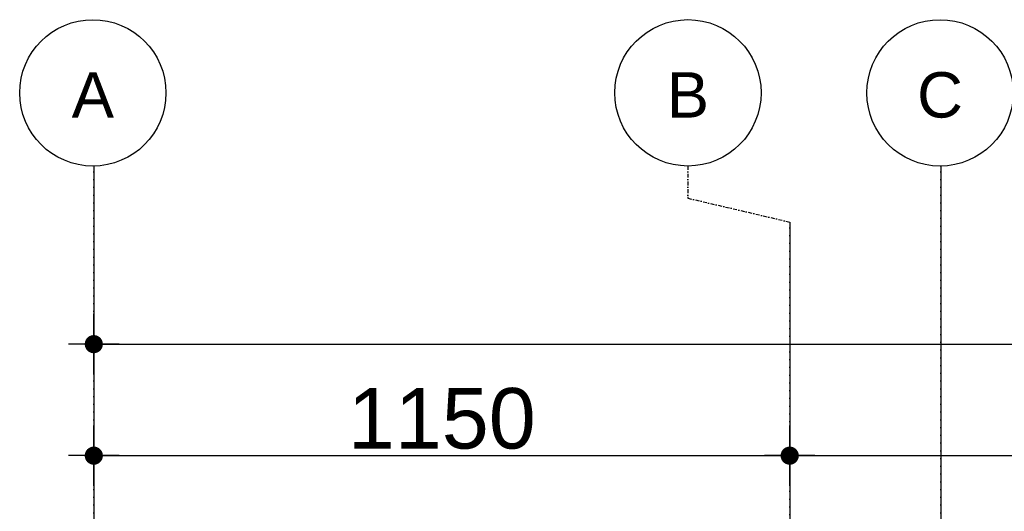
# Model space of a CAD drawing. Header units: metres. Extents: x 63115 to 703450, y -261936 to -53969.
# Tile 56 of 174: x 154309 to 155936, y -125494 to -124682. Entities that reach past the tile are written whole.
import ezdxf
from ezdxf.enums import TextEntityAlignment as Align

# ---------------------------------------------------------------- set-up
doc = ezdxf.new("R2010")
doc.units = ezdxf.units.M
doc.header["$PDMODE"] = 35
doc.header["$PDSIZE"] = 50
doc.linetypes.add('DASHDOT2', pattern=[12.7, 6.35, -3.175, 0, -3.175])
doc.layers.get('0').update_dxf_attribs({"true_color": 0x83b7c5})
doc.layers.get('DEFPOINTS').update_dxf_attribs({"color": 6})
for name, color, linetype in [('_01-STRAMIENEN', 253, 'DASHDOT2'), ('_03-PROJECTION', 1, 'Continuous'), ('_05-TEXT', 8, 'Continuous'), ('_06-DIMENSIONS', 7, 'Continuous'), ('_11-BLOCKS', 7, 'Continuous')]:
    doc.layers.add(name, color=color, linetype=linetype)
doc.layers.add('_01Hulplijnen', color=6, linetype='Continuous', plot=False)
doc.styles.add('NIOstandard', font='arial.ttf')
doc.dimstyles.new('NIO-50-KLEIN', dxfattribs={"dimtxt": 100, "dimasz": 10, "dimexe": 2, "dimexo": 5, "dimgap": 10, "dimtad": 1, "dimdec": 0, "dimzin": 0, "dimdsep": 46, "dimtxsty": 'NIOstandard', "dimblk1": 'MAATSTR', "dimblk2": 'MAATSTR', "dimsah": 1, "dimcen": 0, "dimdle": 1.5, "dimse1": 1, "dimse2": 1, "dimclrd": 7, "dimclre": 256, "dimclrt": 256, "dimazin": 0, "dimtfac": 1, "dimtdec": 0, "dimtofl": 0, "dimtmove": 1, "dimatfit": 2, "dimldrblk": 'MAATSTR', "dimfxl": 1, "dimtvp": 1, "dimtolj": 1, "dimtzin": 0, "dimarcsym": 0})

# ---------------------------------------------------------------- blocks, each defined once
blk = doc.blocks.new('as')
at = {"layer": '_05-TEXT', "ltscale": 0.4}
blk.add_circle((0, 1209), 1209, dxfattribs=at)
at = {"layer": '_01-STRAMIENEN', "ltscale": 0.4, "style": 'NIOstandard'}
blk.add_attdef('R01', text='', height=750, dxfattribs=at).set_placement((0, 801), align=Align.CENTER)
blk = doc.blocks.new('MAATSTR')
at = {"linetype": 'Continuous'}
for p, q in [((0, 5), (0, -5)), ((-4.17, 0), (4.17, 0))]:
    blk.add_line(p, q, dxfattribs=at)
at = {"linetype": 'Continuous', "const_width": 1.5}
blk.add_lwpolyline([(-0.75, 0, 1), (0.75, 0, 1)], format="xyb", close=True, dxfattribs=at)
blk = doc.blocks.new('*D253')
at = {"layer": '_06-DIMENSIONS', "color": 7, "lineweight": -2, "transparency": 16777216}
blk.add_line((-6490, 5193.1), (6490, 5193.1), dxfattribs=at)
at = {"layer": 'DEFPOINTS', "color": 0, "transparency": 16777216}
for p in [(6500, 5193.1), (-6500, 4150), (6500, 4150)]:
    blk.add_point(p, dxfattribs=at)
at = {"layer": '_06-DIMENSIONS', "color": 7, "lineweight": -2, "transparency": 16777216, "xscale": 10, "yscale": 10, "zscale": 10, "rotation": 180}
blk.add_blockref('MAATSTR', (-6500, 5193.1), dxfattribs=at)
at = {"layer": '_06-DIMENSIONS', "color": 7, "lineweight": -2, "transparency": 16777216, "xscale": 10, "yscale": 10, "zscale": 10}
blk.add_blockref('MAATSTR', (6500, 5193.1), dxfattribs=at)
at = {"layer": '_06-DIMENSIONS', "transparency": 16777216, "insert": (0, 5254.2), "char_height": 100, "attachment_point": 5, "style": 'NIOstandard'}
blk.add_mtext('\\A1;13000', dxfattribs=at)
blk = doc.blocks.new('*D267')
at = {"layer": '_06-DIMENSIONS', "color": 7, "lineweight": -2, "transparency": 16777216}
blk.add_line((-6490, 5008.9), (-5360, 5008.9), dxfattribs=at)
at = {"layer": 'DEFPOINTS', "color": 0, "transparency": 16777216}
for p in [(-5350, 5008.9), (-6500, 4150), (-5350, 4150)]:
    blk.add_point(p, dxfattribs=at)
at = {"layer": '_06-DIMENSIONS', "color": 7, "lineweight": -2, "transparency": 16777216, "xscale": 10, "yscale": 10, "zscale": 10, "rotation": 180}
blk.add_blockref('MAATSTR', (-6500, 5008.9), dxfattribs=at)
at = {"layer": '_06-DIMENSIONS', "color": 7, "lineweight": -2, "transparency": 16777216, "xscale": 10, "yscale": 10, "zscale": 10}
blk.add_blockref('MAATSTR', (-5350, 5008.9), dxfattribs=at)
at = {"layer": '_06-DIMENSIONS', "transparency": 16777216, "insert": (-5925, 5069.9), "char_height": 100, "attachment_point": 5, "style": 'NIOstandard'}
blk.add_mtext('\\A1;1150', dxfattribs=at)
blk = doc.blocks.new('*D268')
at = {"layer": '_06-DIMENSIONS', "color": 7, "lineweight": -2, "transparency": 16777216}
blk.add_line((-5340, 5008.9), (5340, 5008.9), dxfattribs=at)
at = {"layer": 'DEFPOINTS', "color": 0, "transparency": 16777216}
for p in [(5350, 5008.9), (-5350, 4150), (5350, 4150)]:
    blk.add_point(p, dxfattribs=at)
at = {"layer": '_06-DIMENSIONS', "color": 7, "lineweight": -2, "transparency": 16777216, "xscale": 10, "yscale": 10, "zscale": 10, "rotation": 180}
blk.add_blockref('MAATSTR', (-5350, 5008.9), dxfattribs=at)
at = {"layer": '_06-DIMENSIONS', "color": 7, "lineweight": -2, "transparency": 16777216, "xscale": 10, "yscale": 10, "zscale": 10}
blk.add_blockref('MAATSTR', (5350, 5008.9), dxfattribs=at)
at = {"layer": '_06-DIMENSIONS', "transparency": 16777216, "insert": (0, 5069.9), "char_height": 100, "attachment_point": 5, "style": 'NIOstandard'}
blk.add_mtext('\\A1;10700', dxfattribs=at)
blk = doc.blocks.new('*U244')
at = {"layer": '_01-STRAMIENEN'}
for points in [[(-6500, 5487.4), (-6500, -4768.6)], [(-5518.2, 5487.4), (-5518.2, 5434.3), (-5350, 5394.8)], [(-5100, 5487.4), (-5100, -4768.6)], [(-5350, 5394.8), (-5350, -4768.6)]]:
    blk.add_lwpolyline(points, dxfattribs=at)
at = {"layer": '_01Hulplijnen'}
for points in [[(-6500, 5487.4), (-6500, -4768.6)], [(-5100, 5487.4), (-5100, -4768.6)], [(-5350, 5394.8), (-5350, -4768.6)]]:
    blk.add_lwpolyline(points, dxfattribs=at)
at = {"layer": '_11-BLOCKS'}
ref = blk.add_blockref('as', (-6501.6, 5487.3), dxfattribs=dict(at, xscale=0.1, yscale=0.1, zscale=0.1, rotation=5.805694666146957e-05))
ref.add_attrib('R01', 'A', dxfattribs={"ltscale": 0.4, "height": 75, "rotation": 0.0001, "style": 'NIOstandard'}).set_placement((-6501.6, 5567.4), align=Align.CENTER)
ref = blk.add_blockref('as', (-5518.2, 5487.4), dxfattribs=dict(at, xscale=0.1, yscale=0.1, zscale=0.1, rotation=5.805694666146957e-05))
ref.add_attrib('R01', 'B', dxfattribs={"ltscale": 0.4, "height": 75, "rotation": 0.0001, "style": 'NIOstandard'}).set_placement((-5518.2, 5567.4), align=Align.CENTER)
ref = blk.add_blockref('as', (-5101.6, 5487.3), dxfattribs=dict(at, xscale=0.1, yscale=0.1, zscale=0.1, rotation=5.805694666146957e-05))
ref.add_attrib('R01', 'C', dxfattribs={"ltscale": 0.4, "height": 75, "rotation": 0.0001, "style": 'NIOstandard'}).set_placement((-5101.6, 5567.4), align=Align.CENTER)
at = {"layer": '_06-DIMENSIONS'}
for base, p1, p2, picture, middle in [((6500, 5193.1), (-6500, 4150), (6500, 4150), '*D253', (0, 5254.2)), ((-5350, 5008.9), (-6500, 4150), (-5350, 4150), '*D267', (-5925, 5069.9)), ((5350, 5008.9), (-5350, 4150), (5350, 4150), '*D268', (0, 5069.9))]:
    dim = blk.add_linear_dim(base=base, p1=p1, p2=p2, dimstyle='NIO-50-KLEIN', override={"dimfxlon": 1, "dimarcsym": 1}, dxfattribs=at)
    dim.commit()
    dim.dimension.update_dxf_attribs({"geometry": picture, "text_midpoint": middle})

msp = doc.modelspace()

# ---------------------------------------------------------------- block references
at = {"layer": '_03-PROJECTION'}
msp.add_blockref('*U244', (160931.8, -130410.6), dxfattribs=at)

doc.saveas('drawing.dxf')
